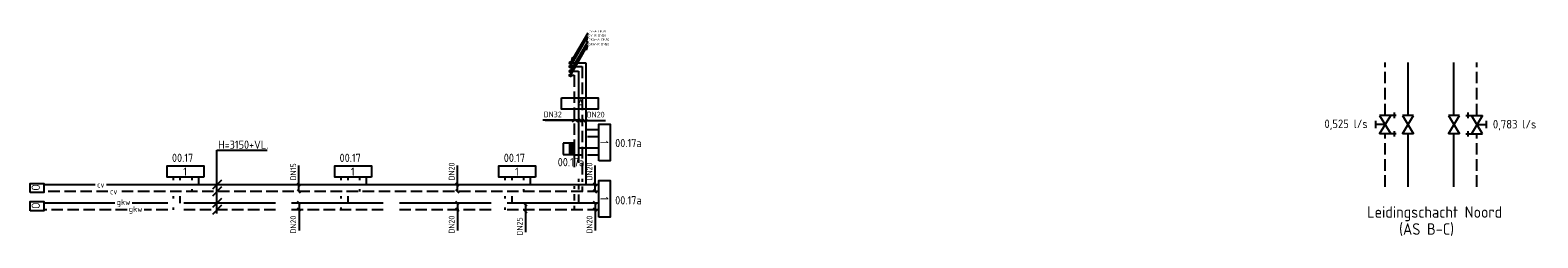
# Model space of a CAD drawing. Header units: millimetres. Extents: x -72841 to 40632, y 1338 to 50632.
# Tile 7 of 9: x -21254 to 11618, y 43984 to 48512. Entities that reach past the tile are written whole.
import ezdxf
from ezdxf.enums import TextEntityAlignment as Align

# ---------------------------------------------------------------- set-up
doc = ezdxf.new("R2010")
doc.units = ezdxf.units.MM
doc.header["$LTSCALE"] = 50
for name, pattern in [('2322105', [47, 40, -7]), ('2322106', [47, 5, -2, 5, -2, 5, -2, 5, -2, 5, -2, 5, -7]), ('2322107', [2000, 1000, 1000]), ('2322108', [7, 5, -2]), ('CENTER', [50.8, 31.75, -6.35, 6.35, -6.35]), ('HIDDEN', [9.525, 6.35, -3.175]), ('HIDDEN2', [4.7625, 3.175, -1.5875])]:
    doc.linetypes.add(name, pattern=pattern)
for name, color, linetype in [('60', 7, 'Continuous'), ('60-CV', 3, 'Continuous'), ('SYM-W', 7, 'Continuous'), ('Thermostaat', 160, 'Continuous'), ('WB561---_ATT', 7, 'Continuous'), ('WL5501--', 130, 'Continuous'), ('WL5501--_GKW-A', 4, 'Continuous'), ('WL5502--', 130, 'Continuous'), ('WL55312-_GKW-A', 4, 'Continuous'), ('WL55322-_GKW-R', 4, 'HIDDEN'), ('WL561---', 10, 'Continuous'), ('WL561---_AANVOER', 10, 'Continuous'), ('WL561---_PIJL-A', 1, 'Continuous'), ('WL561---_PIJL-R', 5, 'HIDDEN2'), ('WL561---_RETOUR', 10, 'Continuous'), ('WL56112-_CV-A', 3, 'Continuous'), ('WL56122-_CV-R', 3, 'HIDDEN'), ('WM550---_MATEN-B', 1, 'Continuous'), ('WM560---_MATEN-B', 1, 'Continuous'), ('WM570---_RETOUR', 2, 'Continuous'), ('WT550---_CODE', 1, 'Continuous'), ('WT561---_CODE', 1, 'Continuous')]:
    doc.layers.add(name, color=color, linetype=linetype)
doc.styles.add('BURO-018', font='ISO96.shx', dxfattribs={"height": 90})
doc.styles.add('BURO-025', font='ISO96.shx', dxfattribs={"height": 125})
doc.styles.add('ISO', font='ISO.SHX')
doc.styles.add('MAATVOERING', font='ISO')

# ---------------------------------------------------------------- blocks, each defined once
blk = doc.blocks.new('JINGJANG')
blk.add_hatch(color=256).paths.add_polyline_path([(0, 0.5, 0.414214), (-0.5, 0, 0.414214), (0, -0.5, -1), (0, 0, 1)])
blk.add_lwpolyline([(0, 0.5, -1), (0, 0, 1), (0, -0.5, 1)], format="xyb")
blk.add_circle((0, 0), 0.5)
blk = doc.blocks.new('MVLINE')
blk.add_line((35, -35), (-35, 35))
blk = doc.blocks.new('CVAP21')
blk.add_line((7.5, 12.99), (1.17, 2.03))
blk.add_lwpolyline([(1.59, 1.78), (0.75, 2.27), (0.25, 0.43)], close=True)
blk.add_circle((0, 0), 0.5)
at = {"color": 2, "style": 'MAATVOERING', "flags": 8}
blk.add_attdef('PIJL_BEN', (7.88, 13.27), '', height=1, rotation=360, dxfattribs=at)
blk = doc.blocks.new('CVRP21')
blk.add_line((0.25, 0.43), (6.58, 11.4))
blk.add_lwpolyline([(6.16, 11.64), (7, 11.15), (7.5, 12.99)], close=True)
blk.add_circle((0, 0), 0.5)
at = {"color": 2, "style": 'MAATVOERING', "flags": 8}
blk.add_attdef('PIJL_BEN', (7.84, 13.08), '', height=1, dxfattribs=at)
blk = doc.blocks.new('SW30485012')
at = {"color": 0, "linetype": 'Continuous'}
for p, q in [((-2.5, 2.5), (-2.5, -2.5)), ((2.5, 2.5), (-2.5, 2.5)), ((2.5, -2.5), (2.5, 2.5)), ((-2.5, -2.5), (2.5, -2.5))]:
    blk.add_line(p, q, dxfattribs=at)
blk.add_solid([(-2.5, 0), (2.5, 0), (-2.5, -2.5), (2.5, -2.5)], dxfattribs=at)
at = {"color": 0, "linetype": 'Continuous', "style": 'BURO-018', "flags": 1}
blk.add_attdef('W_ID', (0, 0), '', height=1.8, dxfattribs=at)
blk = doc.blocks.new('3048301')
at = {"color": 0, "linetype": 'Continuous'}
for p, q in [((-2.5, 1.5), (2.5, -1.5)), ((-2.5, -1.5), (-2.5, 1.5)), ((2.5, 1.5), (-2.5, -1.5)), ((2.5, -1.5), (2.5, 1.5))]:
    blk.add_line(p, q, dxfattribs=at)
at = {"color": 0, "linetype": 'Continuous', "style": 'BURO-018', "flags": 1}
blk.add_attdef('CV_MATCODE', (0, 0), '', height=1.8, dxfattribs=at)
blk = doc.blocks.new('3048301A')
at = {"color": 0, "linetype": 'Continuous'}
for p, q in [((-2.5, 1.5), (2.5, -1.5)), ((-2.5, -3), (-2.5, 1.5)), ((2.5, 1.5), (-2.5, -1.5)), ((-1, 2.5), (1, 2.5)), ((0, 0), (0, 2.5)), ((2.5, -3), (2.5, 1.5)), ((-3.25, -2.5), (-1.75, -2.5)), ((1.75, -2.5), (3.25, -2.5))]:
    blk.add_line(p, q, dxfattribs=at)
at = {"color": 0, "linetype": 'Continuous', "style": 'BURO-018', "flags": 1}
blk.add_attdef('CV_MATCODE', (0, 0), '', height=1.8, dxfattribs=at)

msp = doc.modelspace()

# ---------------------------------------------------------------- linework, layer by layer
at = {"layer": '60', "color": 2, "linetype": 'Continuous'}
msp.add_lwpolyline([(-9673, 47039), (-8873, 47039), (-8873, 46789), (-9673, 46789)], close=True, dxfattribs=at)
at = {"layer": '60-CV', "color": 7}
for p, q in [((-17182, 44512), (-17182, 45896)), ((-17182, 45896), (-16084, 45896)), ((-17082, 45243), (-17282, 45043)), ((-17082, 45093), (-17282, 44893)), ((-17082, 44844), (-17282, 44644)), ((-17082, 44694), (-17282, 44494))]:
    msp.add_line(p, q, dxfattribs=at)
at = {"layer": '60-CV', "color": 2, "linetype": 'Continuous'}
for points in [[(-21254, 44971), (-21254, 45171), (-20954, 45171), (-20954, 44971)], [(-21254, 44573), (-21254, 44773), (-20954, 44773), (-20954, 44573)]]:
    msp.add_lwpolyline(points, close=True, dxfattribs=at)
at = {"layer": 'SYM-W', "color": 2, "linetype": 'Continuous'}
for points in [[(-8855, 45660), (-8855, 46460), (-8605, 46460), (-8605, 45660)], [(-17470, 45307), (-18270, 45307), (-18270, 45557), (-17470, 45557)], [(-13814, 45307), (-14614, 45307), (-14614, 45557), (-13814, 45557)], [(-10234, 45307), (-11034, 45307), (-11034, 45557), (-10234, 45557)], [(-8855, 44436), (-8855, 45236), (-8605, 45236), (-8605, 44436)]]:
    msp.add_lwpolyline(points, close=True, dxfattribs=at)
at = {"layer": 'WL5501--', "linetype": '2322105'}
for p, q in [((9789, 46653), (9789, 47808)), ((-9452, 47617), (-9299, 47617)), ((-9299, 47617), (-9299, 45203)), ((9789, 45098), (9789, 46253)), ((-8855, 45937), (-9299, 45937)), ((-17980, 45243), (-17980, 45307)), ((-14324, 45243), (-14324, 45307)), ((-10745, 45243), (-10745, 45307)), ((-9299, 45116), (-9299, 45039)), ((-19405, 44743), (-20954, 44743)), ((-8855, 44743), (-19030, 44743)), ((-17980, 44743), (-17980, 44893)), ((-14324, 44743), (-14324, 44893)), ((-10745, 44743), (-10745, 44893)), ((-9299, 44928), (-9299, 44743))]:
    msp.add_line(p, q, dxfattribs=at)
at = {"layer": 'WL5502--', "linetype": '2322106'}
for p, q in [((10289, 46653), (10289, 47808)), ((-9452, 47527), (-9396, 47527)), ((-9396, 47527), (-9396, 45206)), ((10289, 45098), (10289, 46253)), ((-8855, 45787), (-9396, 45787)), ((-18130, 45243), (-18130, 45307)), ((-14474, 45243), (-14474, 45307)), ((-10895, 45243), (-10895, 45307)), ((-9396, 45108), (-9396, 45050)), ((-18130, 44843), (-18130, 44893)), ((-14474, 44843), (-14474, 44893)), ((-10895, 44843), (-10895, 44893)), ((-9396, 44933), (-9396, 44798)), ((-19141, 44593), (-20954, 44593)), ((-8855, 44593), (-18766, 44593)), ((-18130, 44593), (-18130, 44643)), ((-14474, 44593), (-14474, 44643)), ((-10895, 44593), (-10895, 44643)), ((-9396, 44682), (-9396, 44593))]:
    msp.add_line(p, q, dxfattribs=at)
at = {"layer": 'WL55312-_GKW-A', "color": 1, "linetype": 'CENTER'}
for p, q in [((-9508, 47617), (-9438, 47617)), ((-9508, 47617), (-9438, 47617)), ((-9473, 47582), (-9473, 47652)), ((-9473, 47582), (-9473, 47652))]:
    msp.add_line(p, q, dxfattribs=at)
at = {"layer": 'WL55322-_GKW-R', "color": 1, "linetype": 'CENTER'}
for p, q in [((-9508, 47527), (-9438, 47527)), ((-9508, 47527), (-9438, 47527)), ((-9473, 47492), (-9473, 47562)), ((-9473, 47492), (-9473, 47562))]:
    msp.add_line(p, q, dxfattribs=at)
at = {"layer": 'WL561---_AANVOER', "linetype": '2322107'}
for p, q in [((-9460, 47797), (-9142, 47797)), ((-9142, 47797), (-9142, 45143)), ((8789, 46653), (8789, 47808)), ((-8855, 46337), (-9142, 46337)), ((8789, 45098), (8789, 46253)), ((-19840, 45143), (-20954, 45143)), ((-8855, 45143), (-19590, 45143)), ((-17580, 45143), (-17580, 45307)), ((-13924, 45143), (-13924, 45307)), ((-10345, 45143), (-10345, 45307))]:
    msp.add_line(p, q, dxfattribs=at)
at = {"layer": 'WL561---_RETOUR', "linetype": '2322108'}
for p, q in [((-9460, 47717), (-9220, 47717)), ((-9220, 47717), (-9220, 45206)), ((8289, 46653), (8289, 47808)), ((-8855, 46187), (-9220, 46187)), ((8289, 45098), (8289, 46253)), ((-17730, 45307), (-17730, 45243)), ((-17730, 45043), (-17730, 44993)), ((-14074, 45307), (-14074, 45243)), ((-14074, 45043), (-14074, 44993)), ((-10495, 45307), (-10495, 45243)), ((-10495, 45043), (-10495, 44993)), ((-9220, 45105), (-9220, 44993)), ((-19558, 44993), (-20954, 44993)), ((-8855, 44993), (-19308, 44993))]:
    msp.add_line(p, q, dxfattribs=at)
at = {"layer": 'WL56112-_CV-A', "color": 1, "linetype": 'CENTER'}
for p, q in [((-9508, 47797), (-9498, 47797)), ((-9508, 47797), (-9438, 47797)), ((-9473, 47762), (-9473, 47832)), ((-9473, 47762), (-9473, 47832)), ((-9448, 47797), (-9438, 47797))]:
    msp.add_line(p, q, dxfattribs=at)
at = {"layer": 'WL56122-_CV-R', "color": 1, "linetype": 'CENTER'}
for p, q in [((-9508, 47717), (-9498, 47717)), ((-9508, 47717), (-9438, 47717)), ((-9473, 47682), (-9473, 47752)), ((-9473, 47682), (-9473, 47752)), ((-9448, 47717), (-9438, 47717))]:
    msp.add_line(p, q, dxfattribs=at)
at = {"layer": 'WM550---_MATEN-B'}
for points in [[(-9299, 46549), (-9637, 46549), (-10078, 46549)], [(-10022, 46549), (-9684, 46549), (-9243, 46549)], [(-15392, 44743), (-15392, 44499), (-15392, 44143)], [(-11939, 44743), (-11939, 44499), (-11939, 44143)], [(-10454, 44707), (-10454, 44463), (-10454, 44107)], [(-8934, 44743), (-8934, 44499), (-8934, 44143)]]:
    msp.add_lwpolyline(points, dxfattribs=at)
at = {"layer": 'WM560---_MATEN-B'}
for points in [[(-9220, 46545), (-9090, 46545), (-8708, 46545)], [(-15393, 44993), (-15393, 45228), (-15393, 45564)], [(-11939, 44993), (-11939, 45228), (-11939, 45564)], [(-8935, 44993), (-8935, 45228), (-8935, 45564)]]:
    msp.add_lwpolyline(points, dxfattribs=at)

# ---------------------------------------------------------------- block references
at = {"layer": 'Thermostaat', "xscale": 50, "yscale": 50, "zscale": 50, "rotation": 89.99999999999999}
msp.add_blockref('SW30485012', (-9511, 45924), dxfattribs=at)
at = {"layer": 'WL5501--', "linetype": '2322105', "xscale": 42.40000000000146, "yscale": 42.40000000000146, "zscale": 42.40000000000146, "rotation": 90}
msp.add_blockref('JINGJANG', (-9473, 47617), dxfattribs=at)
msp.add_blockref('JINGJANG', (-9473, 47617), dxfattribs=at)
at = {"layer": 'WL5502--', "linetype": '2322106', "xscale": 42.40000000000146, "yscale": 42.40000000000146, "zscale": 42.40000000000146, "rotation": 90}
msp.add_blockref('JINGJANG', (-9473, 47527), dxfattribs=at)
msp.add_blockref('JINGJANG', (-9473, 47527), dxfattribs=at)
at = {"layer": 'WL561---', "color": 2, "linetype": '2322106', "xscale": 80, "yscale": 80, "zscale": 80}
for name, p, rotation in [('3048301A', (8289, 46453), 89.99999999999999), ('3048301A', (10289, 46453), 270), ('3048301', (8789, 46453), 90), ('3048301', (9789, 46453), 90)]:
    msp.add_blockref(name, p, dxfattribs=dict(at, rotation=rotation))
at = {"layer": 'WL561---_AANVOER', "linetype": '2322107', "xscale": 26.90000000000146, "yscale": 26.90000000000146, "zscale": 26.90000000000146, "rotation": 90}
msp.add_blockref('JINGJANG', (-9473, 47797), dxfattribs=at)
msp.add_blockref('JINGJANG', (-9473, 47797), dxfattribs=at)
at = {"layer": 'WL561---_PIJL-A'}
ref = msp.add_blockref('CVAP21', (-9473, 47797), dxfattribs=dict(at, xscale=50, yscale=50, zscale=50))
ref.add_attrib('PIJL_BEN', 'CV-A DN20', (-9079, 48461), dxfattribs={"layer": 'WB561---_ATT', "color": 2, "height": 50, "rotation": 360, "style": 'MAATVOERING', "flags": 8})
ref = msp.add_blockref('CVAP21', (-9473, 47617), dxfattribs=dict(at, xscale=50, yscale=50, zscale=50))
ref.add_attrib('PIJL_BEN', 'GKW-A DN50', (-9079, 48281), dxfattribs={"layer": 'WB561---_ATT', "color": 2, "height": 50, "rotation": 360, "style": 'MAATVOERING', "flags": 8})
at = {"layer": 'WL561---_PIJL-R'}
ref = msp.add_blockref('CVRP21', (-9473, 47717), dxfattribs=dict(at, xscale=50, yscale=50, zscale=50))
ref.add_attrib('PIJL_BEN', 'CV-R DN20', (-9081, 48371), dxfattribs={"layer": 'WB561---_ATT', "color": 2, "height": 50, "style": 'MAATVOERING', "flags": 8})
ref = msp.add_blockref('CVRP21', (-9473, 47527), dxfattribs=dict(at, xscale=50, yscale=50, zscale=50))
ref.add_attrib('PIJL_BEN', 'GKW-R DN50', (-9081, 48181), dxfattribs={"layer": 'WB561---_ATT', "color": 2, "height": 50, "style": 'MAATVOERING', "flags": 8})
at = {"layer": 'WL561---_RETOUR', "linetype": '2322108', "xscale": 26.90000000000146, "yscale": 26.90000000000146, "zscale": 26.90000000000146, "rotation": 90}
msp.add_blockref('JINGJANG', (-9473, 47717), dxfattribs=at)
msp.add_blockref('JINGJANG', (-9473, 47717), dxfattribs=at)
at = {"layer": 'WM550---_MATEN-B', "xscale": -1}
for p in [(-9396, 46549), (-9299, 46549)]:
    msp.add_blockref('MVLINE', p, dxfattribs=at)
at = {"layer": 'WM550---_MATEN-B'}
for p in [(-15392, 44743), (-11939, 44743), (-10454, 44707), (-8934, 44743), (-15392, 44593), (-11939, 44593), (-10454, 44557), (-8934, 44593)]:
    msp.add_blockref('MVLINE', p, dxfattribs=at)
at = {"layer": 'WM560---_MATEN-B', "xscale": -1}
for p in [(-9220, 46545), (-9142, 46545)]:
    msp.add_blockref('MVLINE', p, dxfattribs=at)
at = {"layer": 'WM560---_MATEN-B'}
for p in [(-15393, 45143), (-11939, 45143), (-8935, 45143), (-15393, 44993), (-11939, 44993), (-8935, 44993)]:
    msp.add_blockref('MVLINE', p, dxfattribs=at)

# ---------------------------------------------------------------- texts
at = {"layer": '60', "color": 1, "linetype": 'Continuous', "style": 'ISO'}
for p in [(-8825, 46106), (-8825, 44883)]:
    msp.add_text('1', height=180, rotation=270, dxfattribs=at).set_placement(p)
for p in [(-17916, 45337), (-14260, 45337), (-10681, 45337)]:
    msp.add_text('1', height=180, dxfattribs=at).set_placement(p)
at = {"layer": '60-CV', "color": 7, "style": 'ISO'}
msp.add_text('H=3150+VL.', height=180, dxfattribs=at).set_placement((-17154, 45925))
at = {"layer": '60-CV', "color": 1, "linetype": 'Continuous', "style": 'ISO', "text_generation_flag": 2}
for p in [(-21223, 45013), (-21223, 44615)]:
    msp.add_text('O', height=180, rotation=270, dxfattribs=at).set_placement(p)
at = {"layer": 'Thermostaat', "color": 0, "style": 'ISO'}
for s, p in [('00.17a', (-8499, 45961)), ('00.17', (-18163, 45638)), ('00.17', (-14508, 45638)), ('00.17', (-10928, 45638)), ('00.17a', (-9752, 45544)), ('00.17a', (-8499, 44713))]:
    msp.add_text(s, height=180, dxfattribs=at).set_placement(p)
at = {"layer": 'WL5501--_GKW-A', "color": 1, "linetype": 'Continuous', "style": 'ISO'}
msp.add_text('A', height=180, dxfattribs=at).set_placement((-9327, 46830))
at = {"layer": 'WM550---_MATEN-B', "color": 2, "style": 'MAATVOERING'}
msp.add_text('DN32', height=125, dxfattribs=at).set_placement((-10059, 46612))
for s, p in [('DN20', (-15455, 44468)), ('DN20', (-12002, 44468)), ('DN25', (-10516, 44432)), ('DN20', (-8997, 44468))]:
    msp.add_text(s, height=125, rotation=90, dxfattribs=at).set_placement(p, align=Align.RIGHT)
at = {"layer": 'WM560---_MATEN-B', "color": 2, "style": 'MAATVOERING'}
msp.add_text('DN20', height=125, dxfattribs=at).set_placement((-8728, 46608), align=Align.RIGHT)
for s, p in [('DN15', (-15455, 45234)), ('DN20', (-12002, 45234)), ('DN20', (-8997, 45234))]:
    msp.add_text(s, height=125, rotation=90, dxfattribs=at).set_placement(p)
at = {"layer": 'WM570---_RETOUR', "style": 'BURO-025'}
for s, height, p in [('0,525 l/s', 187.5, (6964, 46376)), ('0,783 l/s', 187.5, (10638, 46368)), ('Leidingschacht Noord', 250, (7896, 44422)), ('(AS B-C)', 250, (8594, 44051))]:
    msp.add_text(s, height=height, dxfattribs=at).set_placement(p)
at = {"layer": 'WT550---_CODE', "color": 2, "style": 'MAATVOERING'}
for p in [(-19218, 44743), (-18954, 44593)]:
    msp.add_text('gkw', height=125, dxfattribs=at).set_placement(p, align=Align.MIDDLE)
at = {"layer": 'WT561---_CODE', "color": 2, "style": 'MAATVOERING'}
for p in [(-19715, 45143), (-19433, 44993)]:
    msp.add_text('cv', height=125, dxfattribs=at).set_placement(p, align=Align.MIDDLE)

doc.saveas('drawing.dxf')
